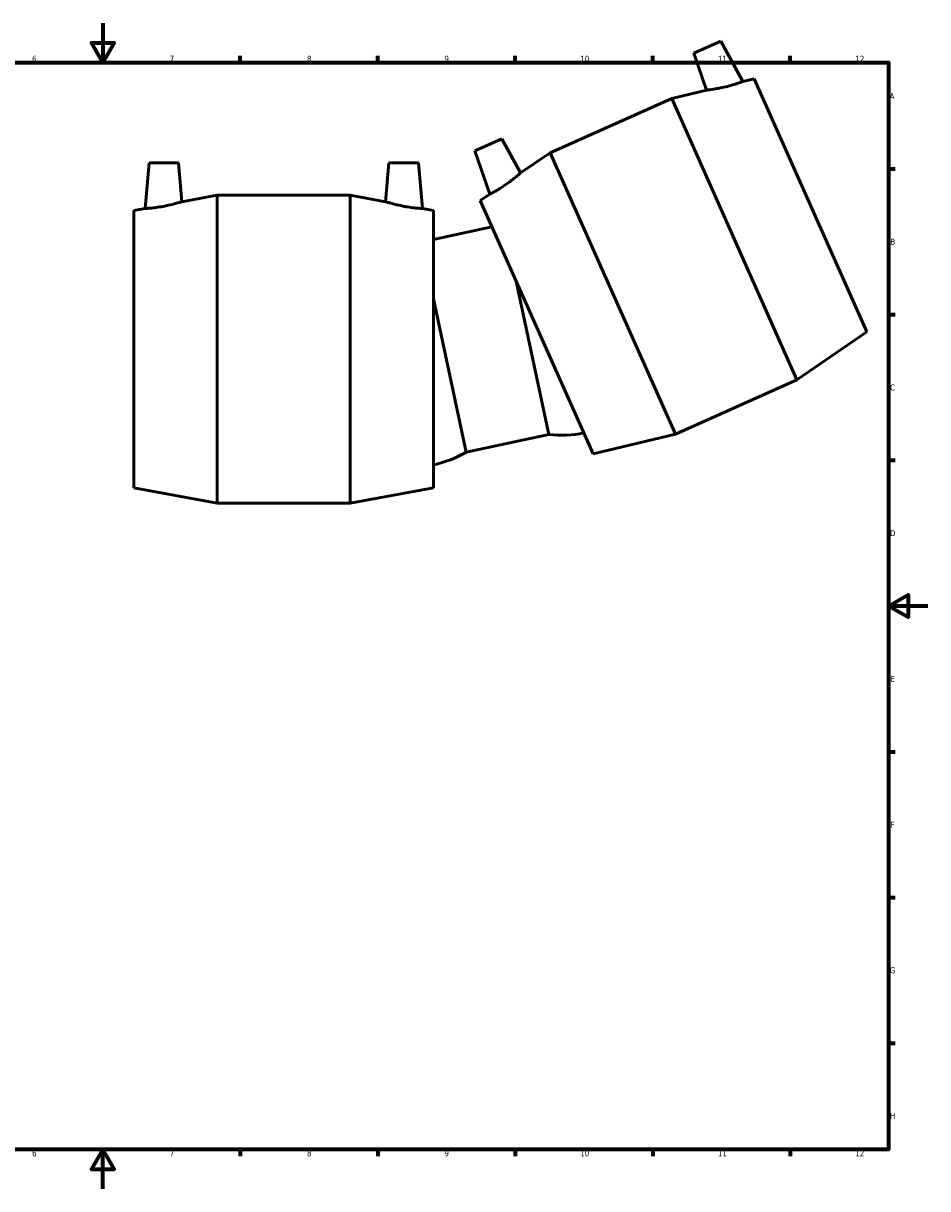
# Model space of a CAD drawing. Header units: millimetres. Extents: x -81 to 1577, y -786 to 1097.
# Tile 5 of 8: x 380 to 841, y 0 to 594. Entities that reach past the tile are written whole.
import ezdxf

# ---------------------------------------------------------------- set-up
doc = ezdxf.new("R2010")
doc.units = ezdxf.units.MM
doc.layers.add('Border (ANSI)', color=7, linetype='Continuous', lineweight=70)
doc.layers.add('Visible (ANSI)', color=7, linetype='Continuous', lineweight=50)
doc.styles.add('Note Text (ANSI)', font='tahoma.ttf')

# ---------------------------------------------------------------- blocks, each defined once
blk = doc.blocks.new('Borders Default Border')
at = {"layer": 'Border (ANSI)'}
for p, q in [((70.08, 574), (70.08, 577.45)), ((140.17, 574), (140.17, 577.45)), ((210.25, 574), (210.25, 577.45)), ((280.33, 574), (280.33, 577.45)), ((350.42, 574), (350.42, 577.45)), ((490.58, 574), (490.58, 577.45)), ((560.67, 574), (560.67, 577.45)), ((630.75, 574), (630.75, 577.45)), ((700.83, 574), (700.83, 577.45)), ((770.92, 574), (770.92, 577.45)), ((20, 519.75), (16.55, 519.75)), ((821, 519.75), (824.45, 519.75)), ((20, 445.5), (16.55, 445.5)), ((821, 445.5), (824.45, 445.5)), ((20, 371.25), (16.55, 371.25)), ((821, 371.25), (824.45, 371.25)), ((20, 222.75), (16.55, 222.75)), ((821, 222.75), (824.45, 222.75)), ((20, 148.5), (16.55, 148.5)), ((821, 148.5), (824.45, 148.5)), ((20, 74.25), (16.55, 74.25)), ((821, 74.25), (824.45, 74.25)), ((70.08, 20), (70.08, 16.55)), ((140.17, 20), (140.17, 16.55)), ((210.25, 20), (210.25, 16.55)), ((280.33, 20), (280.33, 16.55)), ((350.42, 20), (350.42, 16.55)), ((490.58, 20), (490.58, 16.55)), ((560.67, 20), (560.67, 16.55)), ((630.75, 20), (630.75, 16.55)), ((700.83, 20), (700.83, 16.55)), ((770.92, 20), (770.92, 16.55))]:
    blk.add_line(p, q, dxfattribs=at)
at = {"layer": 'Border (ANSI)', "flags": 128}
for points in [[(420.5, 594), (420.5, 574), (414.73, 584), (426.27, 584), (420.5, 574)], [(20, 20), (20, 574), (821, 574), (821, 20), (20, 20)], [(0, 297), (20, 297), (10, 302.77), (10, 291.23), (20, 297)], [(841, 297), (821, 297), (831, 302.77), (831, 291.23), (821, 297)], [(420.5, 0), (420.5, 20), (414.73, 10), (426.27, 10), (420.5, 20)]]:
    blk.add_lwpolyline(points, dxfattribs=at)
at = {"layer": 'Border (ANSI)', "color": 230, "true_color": 0xff0080, "attachment_point": 7, "style": 'Note Text (ANSI)'}
for s, insert, char_height in [('1', (34.35, 574.4), 3.05), ('2', (104.2, 574.4), 3.05), ('3', (174.26, 574.34), 3.05), ('4', (244.23, 574.4), 3.05), ('5', (314.48, 574.34), 3.05), ('6', (384.49, 574.34), 3.05), ('7', (454.6, 574.4), 3.05), ('8', (524.63, 574.33), 3.05), ('9', (594.7, 574.34), 3.05), ('10', (663.96, 574.34), 3.048), ('11', (734.04, 574.4), 3.048), ('12', (804.13, 574.4), 3.048), ('A', (16.78, 555.35), 3.05), ('A', (821.63, 555.35), 3.05), ('B', (17.15, 481.1), 3.05), ('B', (821.99, 481.1), 3.05), ('C', (16.95, 406.8), 3.05), ('C', (821.8, 406.8), 3.05), ('D', (16.96, 332.6), 3.05), ('D', (821.81, 332.6), 3.05), ('E', (17.21, 258.35), 3.05), ('E', (822.05, 258.35), 3.05), ('F', (17.29, 184.1), 3.05), ('F', (822.14, 184.1), 3.05), ('G', (16.81, 109.79), 3.05), ('G', (821.66, 109.79), 3.05), ('H', (16.97, 35.6), 3.05), ('H', (821.81, 35.6), 3.05), ('1', (34.35, 16.55), 3.05), ('2', (104.2, 16.55), 3.05), ('3', (174.26, 16.49), 3.05), ('4', (244.23, 16.55), 3.05), ('5', (314.48, 16.49), 3.05), ('6', (384.49, 16.49), 3.05), ('7', (454.6, 16.55), 3.05), ('8', (524.63, 16.48), 3.05), ('9', (594.7, 16.49), 3.05), ('10', (663.96, 16.49), 3.048), ('11', (734.04, 16.55), 3.048), ('12', (804.13, 16.55), 3.048)]:
    blk.add_mtext(s, dxfattribs=dict(at, insert=insert, char_height=char_height))

msp = doc.modelspace()

# ---------------------------------------------------------------- linework, layer by layer
at = {"layer": 'Visible (ANSI)'}
for p, q in [((735.518, 584.833), (721.814, 578.732)), ((735.518, 584.833), (746.852, 564.385)), ((721.814, 578.732), (728.292, 559.918)), ((752.529, 565.752), (746.852, 564.385)), ((810.001, 436.668), (752.529, 565.752)), ((728.292, 559.918), (710.51, 555.637)), ((648.572, 528.06), (710.51, 555.637)), ((774.368, 412.211), (710.51, 555.637)), ((610.143, 529.012), (623.846, 535.113)), ((623.846, 535.113), (633.492, 517.71)), ((610.143, 529.012), (617.754, 506.907)), ((444.128, 522.896), (442.091, 499.607)), ((444.128, 522.896), (459.128, 522.896)), ((459.128, 522.896), (460.863, 503.074)), ((566.368, 522.896), (564.634, 503.074)), ((581.368, 522.896), (566.368, 522.896)), ((581.368, 522.896), (583.406, 499.607)), ((633.492, 517.71), (648.572, 528.06)), ((712.43, 384.634), (648.572, 528.06)), ((460.863, 503.074), (478.848, 506.396)), ((478.848, 349.396), (478.848, 506.396)), ((478.848, 506.396), (546.648, 506.396)), ((546.648, 349.396), (546.648, 506.396)), ((564.634, 503.074), (546.648, 506.396)), ((612.939, 503.603), (617.754, 506.907)), ((436.348, 498.546), (442.091, 499.607)), ((589.148, 498.546), (583.406, 499.607)), ((670.411, 374.519), (612.939, 503.603)), ((436.348, 357.246), (436.348, 498.546)), ((589.148, 357.246), (589.148, 498.546)), ((618.908, 490.197), (589.148, 483.872)), ((631.231, 462.519), (647.837, 384.395)), ((589.148, 453.574), (605.754, 375.45)), ((810.001, 436.668), (774.368, 412.211)), ((712.43, 384.634), (774.368, 412.211)), ((647.837, 384.395), (605.754, 375.45)), ((670.411, 374.519), (712.43, 384.634)), ((436.348, 357.246), (478.848, 349.396)), ((589.148, 357.246), (546.648, 349.396)), ((478.848, 349.396), (546.648, 349.396))]:
    msp.add_line(p, q, dxfattribs=at)
for centre, start, end in [((654.215, 441.726), 263.652058, 281.444811), ((576.609, 425.231), 282.555189, 300.347942)]:
    msp.add_arc(centre, 57.685, start, end, dxfattribs=at)
for points, knots in [([(738.041, 561.649), (739.177, 561.924), (740.38, 562.246), (742.569, 562.89), (743.557, 563.21), (745.102, 563.736), (745.764, 563.977), (746.639, 564.302), (746.852, 564.385), (746.852, 564.385)], [0, 0, 0, 0, 0.3509506, 0.3509506, 0.7019012, 0.7019012, 1.0519304, 1.0519304, 1.4019597, 1.4019597, 1.4019597, 1.4019597]), ([(728.292, 559.918), (728.292, 559.918), (728.545, 559.947), (729.555, 560.074), (730.312, 560.175), (732.05, 560.438), (733.157, 560.621), (735.553, 561.08), (736.842, 561.358), (738.041, 561.649)], [4.2656422, 4.2656422, 4.2656422, 4.2656422, 4.6264422, 4.6264422, 4.9872422, 4.9872422, 5.3573036, 5.3573036, 5.727365, 5.727365, 5.727365, 5.727365]), ([(633.492, 517.71), (633.492, 517.71), (633.302, 517.541), (632.531, 516.876), (631.95, 516.382), (630.591, 515.266), (629.715, 514.566), (627.771, 513.092), (626.701, 512.32), (625.683, 511.624)], [4.2656422, 4.2656422, 4.2656422, 4.2656422, 4.6264422, 4.6264422, 4.9872422, 4.9872422, 5.3573036, 5.3573036, 5.727365, 5.727365, 5.727365, 5.727365]), ([(625.683, 511.624), (624.718, 510.963), (623.674, 510.286), (621.731, 509.089), (620.832, 508.569), (619.407, 507.773), (618.785, 507.442), (617.958, 507.01), (617.754, 506.907), (617.754, 506.907)], [0, 0, 0, 0, 0.3509506, 0.3509506, 0.7019012, 0.7019012, 1.0519304, 1.0519304, 1.4019597, 1.4019597, 1.4019597, 1.4019597]), ([(451.253, 500.69), (450.103, 500.479), (448.873, 500.285), (446.611, 499.982), (445.579, 499.873), (443.953, 499.724), (443.25, 499.675), (442.319, 499.617), (442.091, 499.607), (442.091, 499.607)], [0, 0, 0, 0, 0.3509506, 0.3509506, 0.7019012, 0.7019012, 1.0519304, 1.0519304, 1.4019597, 1.4019597, 1.4019597, 1.4019597]), ([(460.863, 503.074), (460.863, 503.074), (460.62, 502.997), (459.645, 502.703), (458.913, 502.487), (457.218, 502.021), (456.133, 501.738), (453.757, 501.182), (452.466, 500.912), (451.253, 500.69)], [4.2656422, 4.2656422, 4.2656422, 4.2656422, 4.6264422, 4.6264422, 4.9872422, 4.9872422, 5.3573036, 5.3573036, 5.727365, 5.727365, 5.727365, 5.727365]), ([(574.244, 500.69), (573.031, 500.912), (571.739, 501.182), (569.364, 501.738), (568.279, 502.021), (566.583, 502.487), (565.852, 502.703), (564.877, 502.997), (564.634, 503.074), (564.634, 503.074)], [0, 0, 0, 0, 0.3700614, 0.3700614, 0.7401228, 0.7401228, 1.1009228, 1.1009228, 1.4617228, 1.4617228, 1.4617228, 1.4617228]), ([(583.406, 499.607), (583.406, 499.607), (583.178, 499.617), (582.246, 499.675), (581.543, 499.724), (579.918, 499.873), (578.885, 499.982), (576.623, 500.285), (575.394, 500.479), (574.244, 500.69)], [4.3254054, 4.3254054, 4.3254054, 4.3254054, 4.6754346, 4.6754346, 5.0254638, 5.0254638, 5.3764144, 5.3764144, 5.727365, 5.727365, 5.727365, 5.727365])]:
    msp.add_open_spline(points, degree=3, knots=knots, dxfattribs=at)

# ---------------------------------------------------------------- block references
msp.add_blockref('Borders Default Border', (0, 0))

doc.saveas('drawing.dxf')
